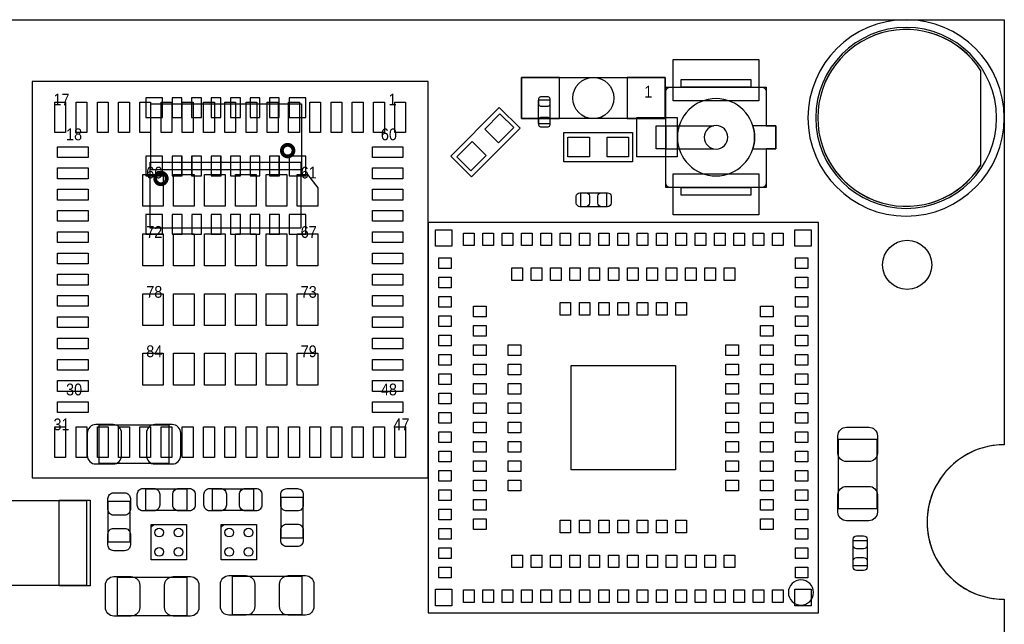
# Model space of a CAD drawing. Extents: x 7.2 to 74.8, y 34 to 67.
# Tile 7 of 7: x 49.3 to 74.8, y 51.3 to 67. Entities that reach past the tile are written whole.
import ezdxf

# ---------------------------------------------------------------- set-up
doc = ezdxf.new("R2010")
doc.units = 0
for name, color, linetype in [('BG_OUTLINE', 80, 'CONTINUOUS'), ('PG_ASSEMBLY_BOTTOM', 30, 'CONTINUOUS'), ('PG_ASSEMBLY_TOP', 253, 'CONTINUOUS'), ('PIN_BOTTOM', 211, 'CONTINUOUS'), ('PIN_TOP', 171, 'CONTINUOUS')]:
    doc.layers.add(name, color=color, linetype=linetype)

msp = doc.modelspace()

# ---------------------------------------------------------------- linework, layer by layer
at = {"layer": 'BG_OUTLINE'}
msp.add_lwpolyline([(74.799952, 55.992776, 0.414214), (72.800972, 53.993796, 0.414214), (74.799952, 51.994816), (74.799952, 33.993836), (23.949152, 33.993836), (23.949152, 37.493956, 0.414214), (23.451312, 37.994336, 0.414214), (22.950932, 37.493956), (22.950932, 33.993836), (7.200392, 33.993836), (7.200392, 51.994816, 0.414214), (9.199372, 53.993796, 0.414214), (7.200392, 55.992776), (7.199884, 66.987928), (74.799952, 66.987928)], format="xyb", close=True, dxfattribs=at)
at = {"layer": 'PG_ASSEMBLY_BOTTOM'}
msp.add_lwpolyline([(74.799444, 64.447928, 1), (69.719444, 64.447928, 1)], format="xyb", close=True, dxfattribs=at)
for points in [[(66.0273, 64.42837), (62.30112, 64.42837), (62.30112, 65.49517), (66.0273, 65.49517)], [(56.61152, 63.1063), (52.71008, 63.1063), (52.71008, 64.8081), (56.61152, 64.8081)], [(52.6923, 63.29934), (56.59374, 63.29934), (56.59374, 61.59754), (52.6923, 61.59754)], [(51.37658, 56.505094), (53.176424, 56.505094), (53.176424, 55.504842), (51.37658, 55.504842)]]:
    msp.add_lwpolyline(points, close=True, dxfattribs=at)
at = {"layer": 'PG_ASSEMBLY_BOTTOM', "const_width": 0.09906}
for points in [[(56.40324, 63.601092, 0.999873), (56.104282, 63.601346, 1.000127), (56.40324, 63.601092)], [(53.123338, 62.880748, 1.000127), (52.82438, 62.880494, 0.999873), (53.123338, 62.880748)]]:
    msp.add_lwpolyline(points, format="xyb", dxfattribs=at)
at = {"layer": 'PG_ASSEMBLY_TOP'}
for points in [[(74.5998, 64.447928, 1), (69.919088, 64.447928, 1), (74.5998, 64.447928)], [(68.639182, 63.645796), (68.639182, 62.772798, -0.414214), (68.512182, 62.645798), (66.166238, 62.645798, -0.414214), (66.039238, 62.772798), (66.039238, 65.118742, -0.414214), (66.166238, 65.245742), (68.512182, 65.245742, -0.414214), (68.639182, 65.118742)], [(68.339208, 63.94577, 1), (66.339212, 63.94577, 1), (68.339208, 63.94577)], [(67.64401, 63.94577, 1), (67.03441, 63.94577, 1), (67.64401, 63.94577)], [(68.29298, 64.245744, -0.076601), (68.339208, 63.94577)], [(68.339208, 63.94577, -0.076974), (68.29298, 63.645796)], [(74.80046, 55.993792, 1.000034), (74.80046, 51.9938)], [(69.862954, 52.170076, 1), (69.212206, 52.170076, 1), (69.862954, 52.170076)]]:
    msp.add_lwpolyline(points, format="xyb", dxfattribs=at)
for points in [[(49.642014, 65.386966), (49.642014, 55.13705), (59.89193, 55.13705), (59.89193, 65.386966)], [(68.24091, 65.44437), (68.24091, 65.245742), (68.639182, 65.245742), (68.639182, 64.245744), (68.88861, 64.245744), (68.88861, 63.645796), (68.639182, 63.645796), (68.639182, 62.645798), (68.24091, 62.645798), (68.24091, 62.44717), (66.43751, 62.44717), (66.43751, 62.645798), (66.039238, 62.645798), (66.039238, 63.645796), (65.78981, 63.645796), (65.78981, 64.245744), (66.039238, 64.245744), (66.039238, 65.245742), (66.43751, 65.245742), (66.43751, 65.44437)], [(63.049658, 64.910462), (62.739778, 64.910462), (62.739778, 64.300862), (63.049658, 64.300862)], [(61.011308, 62.92088), (60.472574, 63.459614), (61.72962, 64.716914), (62.268608, 64.17818)], [(63.40221, 63.31077), (63.40221, 64.07277), (65.18021, 64.07277), (65.18021, 63.31077)], [(64.503808, 62.511432), (64.503808, 62.15126), (63.843916, 62.15126), (63.843916, 62.511432)], [(69.990208, 61.741304), (59.890152, 61.741304), (59.890152, 51.641248), (69.990208, 51.641248)], [(70.505066, 56.13654), (71.505318, 56.13654), (71.505318, 54.336696), (70.505066, 54.336696)], [(53.64099, 54.851808), (53.64099, 54.291992), (52.580794, 54.291992), (52.580794, 54.851808)], [(55.36819, 54.851808), (55.36819, 54.291992), (54.307994, 54.291992), (54.307994, 54.851808)], [(48.344836, 52.350416), (48.344836, 54.55031), (51.044856, 54.55031), (51.044856, 52.350416)], [(56.087772, 54.639464), (56.647588, 54.639464), (56.647588, 53.579268), (56.087772, 53.579268)], [(51.612292, 54.530498), (52.172108, 54.530498), (52.172108, 53.470302), (51.612292, 53.470302)], [(52.719224, 53.012848), (52.719224, 53.930804), (53.63718, 53.930804), (53.63718, 53.012848)], [(54.531768, 53.012848), (54.531768, 53.930804), (55.449724, 53.930804), (55.449724, 53.012848)], [(70.889114, 53.517546), (71.249286, 53.517546), (71.249286, 52.857654), (70.889114, 52.857654)], [(51.846988, 51.570636), (51.846988, 52.570888), (53.646832, 52.570888), (53.646832, 51.570636)], [(54.82336, 51.596036), (54.82336, 52.596288), (56.623204, 52.596288), (56.623204, 51.596036)]]:
    msp.add_lwpolyline(points, close=True, dxfattribs=at)
for points in [[(66.43751, 65.44437), (68.24091, 65.44437)], [(66.43751, 65.245742), (66.43751, 65.44437)], [(68.24091, 65.245742), (66.43751, 65.245742)], [(68.24091, 65.44437), (68.24091, 65.245742)], [(68.639182, 65.118742), (68.639182, 64.245744)], [(65.78981, 64.245744), (66.039238, 64.245744)], [(65.78981, 63.645796), (65.78981, 64.245744)], [(66.039238, 64.245744), (67.285108, 64.245744)], [(66.039238, 64.245744), (66.039238, 63.645796)], [(68.88861, 64.245744), (68.29298, 64.245744)], [(68.88861, 63.645796), (68.88861, 64.245744)], [(66.039238, 63.645796), (65.78981, 63.645796)], [(66.039238, 63.645796), (67.285108, 63.645796)], [(68.29298, 63.645796), (68.88861, 63.645796)], [(66.43751, 62.645798), (68.24091, 62.645798)], [(66.43751, 62.44717), (66.43751, 62.645798)], [(68.24091, 62.44717), (66.43751, 62.44717)], [(68.24091, 62.645798), (68.24091, 62.44717)], [(52.719224, 53.866796), (52.791868, 53.930804)], [(54.531768, 53.866796), (54.604412, 53.930804)]]:
    msp.add_lwpolyline(points, dxfattribs=at)
at = {"layer": 'PIN_BOTTOM'}
for points in [[(74.1934, 65.666874, 3.462482), (74.1934, 63.228982)], [(51.28641, 55.494936), (51.736498, 55.494936, 0.414414), (51.956462, 55.7149), (51.956462, 56.295036, 0.414414), (51.736498, 56.515), (51.28641, 56.515, 0.414414), (51.066446, 56.295036), (51.066446, 55.7149, 0.414414)], [(53.266594, 56.515), (52.816506, 56.515, 0.414414), (52.596542, 56.295036), (52.596542, 55.7149, 0.414414), (52.816506, 55.494936), (53.266594, 55.494936, 0.414414), (53.486558, 55.7149), (53.486558, 56.295036, 0.414414)]]:
    msp.add_lwpolyline(points, format="xyb", close=True, dxfattribs=at)
for points in [[(62.30112, 64.42837), (63.29172, 64.42837), (63.29172, 65.49517), (62.30112, 65.49517)], [(65.0367, 64.42837), (66.0273, 64.42837), (66.0273, 65.49517), (65.0367, 65.49517)], [(53.01488, 64.45758), (53.01488, 64.96558), (52.58308, 64.96558), (52.58308, 64.45758)], [(53.5178, 64.45758), (53.5178, 64.96558), (53.2638, 64.96558), (53.2638, 64.45758)], [(54.02072, 64.45758), (54.02072, 64.96558), (53.76672, 64.96558), (53.76672, 64.45758)], [(54.52618, 64.45758), (54.52618, 64.96558), (54.27218, 64.96558), (54.27218, 64.45758)], [(55.0291, 64.45758), (55.0291, 64.96558), (54.7751, 64.96558), (54.7751, 64.45758)], [(55.53456, 64.45758), (55.53456, 64.96558), (55.28056, 64.96558), (55.28056, 64.45758)], [(56.03748, 64.45758), (56.03748, 64.96558), (55.78348, 64.96558), (55.78348, 64.45758)], [(56.72074, 64.45758), (56.72074, 64.96558), (56.28894, 64.96558), (56.28894, 64.45758)], [(53.01488, 62.94882), (53.01488, 63.45682), (52.58308, 63.45682), (52.58308, 62.94882)], [(52.58308, 63.45682), (52.58308, 62.94882), (53.01488, 62.94882), (53.01488, 63.45682)], [(53.5178, 62.94882), (53.5178, 63.45682), (53.2638, 63.45682), (53.2638, 62.94882)], [(53.26634, 63.45682), (53.26634, 62.94882), (53.52034, 62.94882), (53.52034, 63.45682)], [(54.02072, 62.94882), (54.02072, 63.45682), (53.76672, 63.45682), (53.76672, 62.94882)], [(53.76926, 63.45682), (53.76926, 62.94882), (54.02326, 62.94882), (54.02326, 63.45682)], [(54.52618, 62.94882), (54.52618, 63.45682), (54.27218, 63.45682), (54.27218, 62.94882)], [(54.27472, 63.45682), (54.27472, 62.94882), (54.52872, 62.94882), (54.52872, 63.45682)], [(55.0291, 62.94882), (55.0291, 63.45682), (54.7751, 63.45682), (54.7751, 62.94882)], [(54.77764, 63.45682), (54.77764, 62.94882), (55.03164, 62.94882), (55.03164, 63.45682)], [(55.53456, 62.94882), (55.53456, 63.45682), (55.28056, 63.45682), (55.28056, 62.94882)], [(55.2831, 63.45682), (55.2831, 62.94882), (55.5371, 62.94882), (55.5371, 63.45682)], [(56.03748, 62.94882), (56.03748, 63.45682), (55.78348, 63.45682), (55.78348, 62.94882)], [(55.78602, 63.45682), (55.78602, 62.94882), (56.04002, 62.94882), (56.04002, 63.45682)], [(56.72074, 62.94882), (56.72074, 63.45682), (56.28894, 63.45682), (56.28894, 62.94882)], [(56.28894, 63.45682), (56.28894, 62.94882), (56.72074, 62.94882), (56.72074, 63.45682)], [(52.58308, 61.94806), (52.58308, 61.44006), (53.01488, 61.44006), (53.01488, 61.94806)], [(53.26634, 61.94806), (53.26634, 61.44006), (53.52034, 61.44006), (53.52034, 61.94806)], [(53.76926, 61.94806), (53.76926, 61.44006), (54.02326, 61.44006), (54.02326, 61.94806)], [(54.27472, 61.94806), (54.27472, 61.44006), (54.52872, 61.44006), (54.52872, 61.94806)], [(54.77764, 61.94806), (54.77764, 61.44006), (55.03164, 61.44006), (55.03164, 61.94806)], [(55.2831, 61.94806), (55.2831, 61.44006), (55.5371, 61.44006), (55.5371, 61.94806)], [(55.78602, 61.94806), (55.78602, 61.44006), (56.04002, 61.44006), (56.04002, 61.94806)], [(56.28894, 61.94806), (56.28894, 61.44006), (56.72074, 61.44006), (56.72074, 61.94806)]]:
    msp.add_lwpolyline(points, close=True, dxfattribs=at)
msp.add_circle((64.16421, 64.96177), 0.5334, dxfattribs=at)
at = {"layer": 'PIN_TOP'}
for points in [[(74.196702, 65.66154, 3.479971), (74.196702, 63.234316)], [(62.805818, 64.745362, -0.414214), (62.755018, 64.796162), (62.755018, 64.948562, -0.414214), (62.805818, 64.999362), (62.983618, 64.999362, -0.414214), (63.034418, 64.948562), (63.034418, 64.796162, -0.414214), (62.983618, 64.745362)], [(62.805818, 64.211962, -0.414214), (62.755018, 64.262762), (62.755018, 64.415162, -0.414214), (62.805818, 64.465962), (62.983618, 64.465962, -0.414214), (63.034418, 64.415162), (63.034418, 64.262762, -0.414214), (62.983618, 64.211962)], [(63.813944, 62.511432), (63.973964, 62.511432, -0.413587), (64.06388, 62.421262), (64.06388, 62.24143, -0.413587), (63.973964, 62.15126), (63.813944, 62.15126, -0.413587), (63.724028, 62.24143), (63.724028, 62.421262, -0.413587)], [(64.53378, 62.15126), (64.37376, 62.15126, -0.413587), (64.283844, 62.24143), (64.283844, 62.421262, -0.413587), (64.37376, 62.511432), (64.53378, 62.511432, -0.413587), (64.623696, 62.421262), (64.623696, 62.24143, -0.413587)], [(71.515224, 56.22671), (71.515224, 55.776622, -0.414414), (71.29526, 55.556658), (70.715124, 55.556658, -0.414414), (70.49516, 55.776622), (70.49516, 56.22671, -0.414414), (70.715124, 56.446674), (71.29526, 56.446674, -0.414414)], [(52.510944, 54.861968), (52.790852, 54.861968, -0.414846), (52.940966, 54.711854), (52.940966, 54.431946, -0.414846), (52.790852, 54.281832), (52.510944, 54.281832, -0.414846), (52.36083, 54.431946), (52.36083, 54.711854, -0.414846)], [(53.71084, 54.281832), (53.430932, 54.281832, -0.414846), (53.280818, 54.431946), (53.280818, 54.711854, -0.414846), (53.430932, 54.861968), (53.71084, 54.861968, -0.414846), (53.860954, 54.711854), (53.860954, 54.431946, -0.414846)], [(54.238144, 54.861968), (54.518052, 54.861968, -0.414846), (54.668166, 54.711854), (54.668166, 54.431946, -0.414846), (54.518052, 54.281832), (54.238144, 54.281832, -0.414846), (54.08803, 54.431946), (54.08803, 54.711854, -0.414846)], [(55.43804, 54.281832), (55.158132, 54.281832, -0.414846), (55.008018, 54.431946), (55.008018, 54.711854, -0.414846), (55.158132, 54.861968), (55.43804, 54.861968, -0.414846), (55.588154, 54.711854), (55.588154, 54.431946, -0.414846)], [(56.657748, 54.709314), (56.657748, 54.429406, -0.414846), (56.507634, 54.279292), (56.227726, 54.279292, -0.414846), (56.077612, 54.429406), (56.077612, 54.709314, -0.414846), (56.227726, 54.859428), (56.507634, 54.859428, -0.414846)], [(70.49516, 54.246526), (70.49516, 54.696614, -0.414414), (70.715124, 54.916578), (71.29526, 54.916578, -0.414414), (71.515224, 54.696614), (71.515224, 54.246526, -0.414414), (71.29526, 54.026562), (70.715124, 54.026562, -0.414414)], [(52.182268, 54.600348), (52.182268, 54.32044, -0.414846), (52.032154, 54.170326), (51.752246, 54.170326, -0.414846), (51.602132, 54.32044), (51.602132, 54.600348, -0.414846), (51.752246, 54.750462), (52.032154, 54.750462, -0.414846)], [(51.602132, 53.400452), (51.602132, 53.68036, -0.414846), (51.752246, 53.830474), (52.032154, 53.830474, -0.414846), (52.182268, 53.68036), (52.182268, 53.400452, -0.414846), (52.032154, 53.250338), (51.752246, 53.250338, -0.414846)], [(56.077612, 53.509418), (56.077612, 53.789326, -0.414846), (56.227726, 53.93944), (56.507634, 53.93944, -0.414846), (56.657748, 53.789326), (56.657748, 53.509418, -0.414846), (56.507634, 53.359304), (56.227726, 53.359304, -0.414846)], [(71.249286, 53.547518), (71.249286, 53.387498, -0.413587), (71.159116, 53.297582), (70.979284, 53.297582, -0.413587), (70.889114, 53.387498), (70.889114, 53.547518, -0.413587), (70.979284, 53.637434), (71.159116, 53.637434, -0.413587)], [(70.889114, 52.827682), (70.889114, 52.987702, -0.413587), (70.979284, 53.077618), (71.159116, 53.077618, -0.413587), (71.249286, 52.987702), (71.249286, 52.827682, -0.413587), (71.159116, 52.737766), (70.979284, 52.737766, -0.413587)], [(51.756818, 52.580794), (52.206906, 52.580794, -0.414414), (52.42687, 52.36083), (52.42687, 51.780694, -0.414414), (52.206906, 51.56073), (51.756818, 51.56073, -0.414414), (51.536854, 51.780694), (51.536854, 52.36083, -0.414414)], [(53.737002, 51.56073), (53.286914, 51.56073, -0.414414), (53.06695, 51.780694), (53.06695, 52.36083, -0.414414), (53.286914, 52.580794), (53.737002, 52.580794, -0.414414), (53.956966, 52.36083), (53.956966, 51.780694, -0.414414)], [(54.73319, 52.606194), (55.183278, 52.606194, -0.414414), (55.403242, 52.38623), (55.403242, 51.806094, -0.414414), (55.183278, 51.58613), (54.73319, 51.58613, -0.414414), (54.513226, 51.806094), (54.513226, 52.38623, -0.414414)], [(56.713374, 51.58613), (56.263286, 51.58613, -0.414414), (56.043322, 51.806094), (56.043322, 52.38623, -0.414414), (56.263286, 52.606194), (56.713374, 52.606194, -0.414414), (56.933338, 52.38623), (56.933338, 51.806094, -0.414414)]]:
    msp.add_lwpolyline(points, format="xyb", close=True, dxfattribs=at)
for points in [[(66.23431, 65.954148), (68.44411, 65.954148), (68.44411, 64.887348), (66.23431, 64.887348)], [(50.507392, 64.856868), (50.507392, 64.069468), (50.227992, 64.069468), (50.227992, 64.856868)], [(51.056032, 64.856868), (51.056032, 64.069468), (50.776632, 64.069468), (50.776632, 64.856868)], [(51.607212, 64.856868), (51.607212, 64.069468), (51.327812, 64.069468), (51.327812, 64.856868)], [(52.155852, 64.856868), (52.155852, 64.069468), (51.876452, 64.069468), (51.876452, 64.856868)], [(52.707032, 64.856868), (52.707032, 64.069468), (52.427632, 64.069468), (52.427632, 64.856868)], [(53.255672, 64.856868), (53.255672, 64.069468), (52.976272, 64.069468), (52.976272, 64.856868)], [(53.806852, 64.856868), (53.806852, 64.069468), (53.527452, 64.069468), (53.527452, 64.856868)], [(54.358032, 64.856868), (54.358032, 64.069468), (54.078632, 64.069468), (54.078632, 64.856868)], [(54.906672, 64.856868), (54.906672, 64.069468), (54.627272, 64.069468), (54.627272, 64.856868)], [(55.455312, 64.856868), (55.455312, 64.069468), (55.175912, 64.069468), (55.175912, 64.856868)], [(56.006492, 64.856868), (56.006492, 64.069468), (55.727092, 64.069468), (55.727092, 64.856868)], [(56.557672, 64.856868), (56.557672, 64.069468), (56.278272, 64.069468), (56.278272, 64.856868)], [(57.106312, 64.856868), (57.106312, 64.069468), (56.826912, 64.069468), (56.826912, 64.856868)], [(57.657492, 64.856868), (57.657492, 64.069468), (57.378092, 64.069468), (57.378092, 64.856868)], [(58.206132, 64.856868), (58.206132, 64.069468), (57.926732, 64.069468), (57.926732, 64.856868)], [(58.757312, 64.856868), (58.757312, 64.069468), (58.477912, 64.069468), (58.477912, 64.856868)], [(59.305952, 64.856868), (59.305952, 64.069468), (59.026552, 64.069468), (59.026552, 64.856868)], [(61.711659, 63.801009), (61.352449, 64.160219), (61.747581, 64.555351), (62.106791, 64.196141)], [(65.293494, 64.45377), (66.334894, 64.45377), (66.334894, 63.43777), (65.293494, 63.43777)], [(60.993347, 63.082697), (60.634137, 63.441907), (61.029269, 63.837039), (61.388479, 63.477829)], [(63.50381, 63.43777), (63.50381, 63.94577), (64.06261, 63.94577), (64.06261, 63.43777)], [(64.51981, 63.43777), (64.51981, 63.94577), (65.07861, 63.94577), (65.07861, 63.43777)], [(50.299112, 63.701168), (51.086512, 63.701168), (51.086512, 63.421768), (50.299112, 63.421768)], [(58.447432, 63.701168), (59.234832, 63.701168), (59.234832, 63.421768), (58.447432, 63.421768)], [(50.299112, 63.152528), (51.086512, 63.152528), (51.086512, 62.873128), (50.299112, 62.873128)], [(53.034692, 62.986158), (53.034692, 62.160658), (52.501292, 62.160658), (52.501292, 62.986158)], [(53.834792, 62.986158), (53.834792, 62.160658), (53.301392, 62.160658), (53.301392, 62.986158)], [(54.632352, 62.986158), (54.632352, 62.160658), (54.098952, 62.160658), (54.098952, 62.986158)], [(55.434992, 62.986158), (55.434992, 62.160658), (54.901592, 62.160658), (54.901592, 62.986158)], [(56.232552, 62.986158), (56.232552, 62.160658), (55.699152, 62.160658), (55.699152, 62.986158)], [(56.499252, 62.986158), (56.765952, 62.986158), (57.032652, 62.636908), (57.032652, 62.160658), (56.499252, 62.160658)], [(58.447432, 63.152528), (59.234832, 63.152528), (59.234832, 62.873128), (58.447432, 62.873128)], [(66.23431, 63.004192), (68.44411, 63.004192), (68.44411, 61.937392), (66.23431, 61.937392)], [(50.299112, 62.601348), (51.086512, 62.601348), (51.086512, 62.321948), (50.299112, 62.321948)], [(58.447432, 62.601348), (59.234832, 62.601348), (59.234832, 62.321948), (58.447432, 62.321948)], [(50.299112, 62.052708), (51.086512, 62.052708), (51.086512, 61.773308), (50.299112, 61.773308)], [(58.447432, 62.052708), (59.234832, 62.052708), (59.234832, 61.773308), (58.447432, 61.773308)], [(50.299112, 61.501528), (51.086512, 61.501528), (51.086512, 61.222128), (50.299112, 61.222128)], [(53.034692, 61.449458), (53.034692, 60.623958), (52.501292, 60.623958), (52.501292, 61.449458)], [(53.834792, 61.449458), (53.834792, 60.623958), (53.301392, 60.623958), (53.301392, 61.449458)], [(54.632352, 61.449458), (54.632352, 60.623958), (54.098952, 60.623958), (54.098952, 61.449458)], [(55.434992, 61.449458), (55.434992, 60.623958), (54.901592, 60.623958), (54.901592, 61.449458)], [(56.232552, 61.449458), (56.232552, 60.623958), (55.699152, 60.623958), (55.699152, 61.449458)], [(57.032652, 61.449458), (57.032652, 60.623958), (56.499252, 60.623958), (56.499252, 61.449458)], [(58.447432, 61.501528), (59.234832, 61.501528), (59.234832, 61.222128), (58.447432, 61.222128)], [(60.079001, 61.552963), (60.502927, 61.552963), (60.502927, 61.129037), (60.079001, 61.129037)], [(61.077729, 61.468762), (61.077729, 61.143642), (60.802647, 61.143642), (60.802647, 61.468762)], [(61.577601, 61.468762), (61.577601, 61.143642), (61.302519, 61.143642), (61.302519, 61.468762)], [(62.077727, 61.468762), (62.077727, 61.143642), (61.802645, 61.143642), (61.802645, 61.468762)], [(62.577599, 61.468762), (62.577599, 61.143642), (62.302517, 61.143642), (62.302517, 61.468762)], [(63.077725, 61.468762), (63.077725, 61.143642), (62.802643, 61.143642), (62.802643, 61.468762)], [(63.577597, 61.468762), (63.577597, 61.143642), (63.302515, 61.143642), (63.302515, 61.468762)], [(64.077723, 61.468762), (64.077723, 61.143642), (63.802641, 61.143642), (63.802641, 61.468762)], [(64.577595, 61.468762), (64.577595, 61.143642), (64.302513, 61.143642), (64.302513, 61.468762)], [(65.077721, 61.468762), (65.077721, 61.143642), (64.802639, 61.143642), (64.802639, 61.468762)], [(65.577847, 61.468762), (65.577847, 61.143642), (65.302765, 61.143642), (65.302765, 61.468762)], [(66.077719, 61.468762), (66.077719, 61.143642), (65.802637, 61.143642), (65.802637, 61.468762)], [(66.577845, 61.468762), (66.577845, 61.143642), (66.302763, 61.143642), (66.302763, 61.468762)], [(67.077717, 61.468762), (67.077717, 61.143642), (66.802635, 61.143642), (66.802635, 61.468762)], [(67.577843, 61.468762), (67.577843, 61.143642), (67.302761, 61.143642), (67.302761, 61.468762)], [(68.077715, 61.468762), (68.077715, 61.143642), (67.802633, 61.143642), (67.802633, 61.468762)], [(68.577841, 61.468762), (68.577841, 61.143642), (68.302759, 61.143642), (68.302759, 61.468762)], [(69.077713, 61.468762), (69.077713, 61.143642), (68.802631, 61.143642), (68.802631, 61.468762)], [(69.801867, 61.552963), (69.801867, 61.129037), (69.377941, 61.129037), (69.377941, 61.552963)], [(50.299112, 60.950348), (51.086512, 60.950348), (51.086512, 60.670948), (50.299112, 60.670948)], [(58.447432, 60.950348), (59.234832, 60.950348), (59.234832, 60.670948), (58.447432, 60.670948)], [(60.162694, 60.828809), (60.487814, 60.828809), (60.487814, 60.553727), (60.162694, 60.553727)], [(69.717666, 60.553727), (69.392546, 60.553727), (69.392546, 60.828809), (69.717666, 60.828809)], [(50.299112, 60.401708), (51.086512, 60.401708), (51.086512, 60.122308), (50.299112, 60.122308)], [(58.447432, 60.401708), (59.234832, 60.401708), (59.234832, 60.122308), (58.447432, 60.122308)], [(62.327663, 60.56884), (62.327663, 60.24372), (62.052581, 60.24372), (62.052581, 60.56884)], [(62.827789, 60.56884), (62.827789, 60.24372), (62.552707, 60.24372), (62.552707, 60.56884)], [(63.327661, 60.56884), (63.327661, 60.24372), (63.052579, 60.24372), (63.052579, 60.56884)], [(63.827787, 60.56884), (63.827787, 60.24372), (63.552705, 60.24372), (63.552705, 60.56884)], [(64.327659, 60.56884), (64.327659, 60.24372), (64.052577, 60.24372), (64.052577, 60.56884)], [(64.827785, 60.56884), (64.827785, 60.24372), (64.552703, 60.24372), (64.552703, 60.56884)], [(65.327657, 60.56884), (65.327657, 60.24372), (65.052575, 60.24372), (65.052575, 60.56884)], [(65.827783, 60.56884), (65.827783, 60.24372), (65.552701, 60.24372), (65.552701, 60.56884)], [(66.327655, 60.56884), (66.327655, 60.24372), (66.052573, 60.24372), (66.052573, 60.56884)], [(66.827781, 60.56884), (66.827781, 60.24372), (66.552699, 60.24372), (66.552699, 60.56884)], [(67.327653, 60.56884), (67.327653, 60.24372), (67.052571, 60.24372), (67.052571, 60.56884)], [(67.827779, 60.56884), (67.827779, 60.24372), (67.552697, 60.24372), (67.552697, 60.56884)], [(60.162694, 60.328937), (60.487814, 60.328937), (60.487814, 60.053855), (60.162694, 60.053855)], [(69.717666, 60.053855), (69.392546, 60.053855), (69.392546, 60.328937), (69.717666, 60.328937)], [(53.034692, 59.900058), (53.034692, 59.074558), (52.501292, 59.074558), (52.501292, 59.900058)], [(53.834792, 59.900058), (53.834792, 59.074558), (53.301392, 59.074558), (53.301392, 59.900058)], [(54.632352, 59.900058), (54.632352, 59.074558), (54.098952, 59.074558), (54.098952, 59.900058)], [(55.434992, 59.900058), (55.434992, 59.074558), (54.901592, 59.074558), (54.901592, 59.900058)], [(56.232552, 59.900058), (56.232552, 59.074558), (55.699152, 59.074558), (55.699152, 59.900058)], [(57.032652, 59.900058), (57.032652, 59.074558), (56.499252, 59.074558), (56.499252, 59.900058)], [(50.299112, 59.853068), (51.086512, 59.853068), (51.086512, 59.573668), (50.299112, 59.573668)], [(58.447432, 59.853068), (59.234832, 59.853068), (59.234832, 59.573668), (58.447432, 59.573668)], [(60.162694, 59.828811), (60.487814, 59.828811), (60.487814, 59.553729), (60.162694, 59.553729)], [(63.577597, 59.668918), (63.577597, 59.343798), (63.302515, 59.343798), (63.302515, 59.668918)], [(64.077723, 59.668918), (64.077723, 59.343798), (63.802641, 59.343798), (63.802641, 59.668918)], [(64.577595, 59.668918), (64.577595, 59.343798), (64.302513, 59.343798), (64.302513, 59.668918)], [(65.077721, 59.668918), (65.077721, 59.343798), (64.802639, 59.343798), (64.802639, 59.668918)], [(65.577847, 59.668918), (65.577847, 59.343798), (65.302765, 59.343798), (65.302765, 59.668918)], [(66.077719, 59.668918), (66.077719, 59.343798), (65.802637, 59.343798), (65.802637, 59.668918)], [(66.577845, 59.668918), (66.577845, 59.343798), (66.302763, 59.343798), (66.302763, 59.668918)], [(69.717666, 59.553729), (69.392546, 59.553729), (69.392546, 59.828811), (69.717666, 59.828811)], [(61.062616, 59.578875), (61.387736, 59.578875), (61.387736, 59.303793), (61.062616, 59.303793)], [(68.817744, 59.303793), (68.492624, 59.303793), (68.492624, 59.578875), (68.817744, 59.578875)], [(50.299112, 59.301888), (51.086512, 59.301888), (51.086512, 59.022488), (50.299112, 59.022488)], [(58.447432, 59.301888), (59.234832, 59.301888), (59.234832, 59.022488), (58.447432, 59.022488)], [(60.162694, 59.328939), (60.487814, 59.328939), (60.487814, 59.053857), (60.162694, 59.053857)], [(69.717666, 59.053857), (69.392546, 59.053857), (69.392546, 59.328939), (69.717666, 59.328939)], [(61.062616, 59.078749), (61.387736, 59.078749), (61.387736, 58.803667), (61.062616, 58.803667)], [(68.817744, 58.803667), (68.492624, 58.803667), (68.492624, 59.078749), (68.817744, 59.078749)], [(50.299112, 58.750708), (51.086512, 58.750708), (51.086512, 58.471308), (50.299112, 58.471308)], [(58.447432, 58.750708), (59.234832, 58.750708), (59.234832, 58.471308), (58.447432, 58.471308)], [(60.162694, 58.828813), (60.487814, 58.828813), (60.487814, 58.553731), (60.162694, 58.553731)], [(69.717666, 58.553731), (69.392546, 58.553731), (69.392546, 58.828813), (69.717666, 58.828813)], [(53.034692, 58.363358), (53.034692, 57.537858), (52.501292, 57.537858), (52.501292, 58.363358)], [(53.834792, 58.363358), (53.834792, 57.537858), (53.301392, 57.537858), (53.301392, 58.363358)], [(54.632352, 58.363358), (54.632352, 57.537858), (54.098952, 57.537858), (54.098952, 58.363358)], [(55.434992, 58.363358), (55.434992, 57.537858), (54.901592, 57.537858), (54.901592, 58.363358)], [(56.232552, 58.363358), (56.232552, 57.537858), (55.699152, 57.537858), (55.699152, 58.363358)], [(57.032652, 58.363358), (57.032652, 57.537858), (56.499252, 57.537858), (56.499252, 58.363358)], [(61.062616, 58.578877), (61.387736, 58.578877), (61.387736, 58.303795), (61.062616, 58.303795)], [(61.962538, 58.578877), (62.287658, 58.578877), (62.287658, 58.303795), (61.962538, 58.303795)], [(67.917822, 58.303795), (67.592702, 58.303795), (67.592702, 58.578877), (67.917822, 58.578877)], [(68.817744, 58.303795), (68.492624, 58.303795), (68.492624, 58.578877), (68.817744, 58.578877)], [(50.299112, 58.202068), (51.086512, 58.202068), (51.086512, 57.922668), (50.299112, 57.922668)], [(58.447432, 58.202068), (59.234832, 58.202068), (59.234832, 57.922668), (58.447432, 57.922668)], [(60.162694, 58.328941), (60.487814, 58.328941), (60.487814, 58.053859), (60.162694, 58.053859)], [(69.717666, 58.053859), (69.392546, 58.053859), (69.392546, 58.328941), (69.717666, 58.328941)], [(61.062616, 58.078751), (61.387736, 58.078751), (61.387736, 57.803669), (61.062616, 57.803669)], [(61.962538, 58.078751), (62.287658, 58.078751), (62.287658, 57.803669), (61.962538, 57.803669)], [(66.29019, 55.341266), (63.59017, 55.341266), (63.59017, 58.041286), (66.29019, 58.041286)], [(67.917822, 57.803669), (67.592702, 57.803669), (67.592702, 58.078751), (67.917822, 58.078751)], [(68.817744, 57.803669), (68.492624, 57.803669), (68.492624, 58.078751), (68.817744, 58.078751)], [(50.299112, 57.650888), (51.086512, 57.650888), (51.086512, 57.371488), (50.299112, 57.371488)], [(58.447432, 57.650888), (59.234832, 57.650888), (59.234832, 57.371488), (58.447432, 57.371488)], [(60.162694, 57.828815), (60.487814, 57.828815), (60.487814, 57.553733), (60.162694, 57.553733)], [(69.717666, 57.553733), (69.392546, 57.553733), (69.392546, 57.828815), (69.717666, 57.828815)], [(61.062616, 57.578879), (61.387736, 57.578879), (61.387736, 57.303797), (61.062616, 57.303797)], [(61.962538, 57.578879), (62.287658, 57.578879), (62.287658, 57.303797), (61.962538, 57.303797)], [(67.917822, 57.303797), (67.592702, 57.303797), (67.592702, 57.578879), (67.917822, 57.578879)], [(68.817744, 57.303797), (68.492624, 57.303797), (68.492624, 57.578879), (68.817744, 57.578879)], [(50.299112, 57.102248), (51.086512, 57.102248), (51.086512, 56.822848), (50.299112, 56.822848)], [(58.447432, 57.102248), (59.234832, 57.102248), (59.234832, 56.822848), (58.447432, 56.822848)], [(60.162694, 57.328943), (60.487814, 57.328943), (60.487814, 57.053861), (60.162694, 57.053861)], [(69.717666, 57.053861), (69.392546, 57.053861), (69.392546, 57.328943), (69.717666, 57.328943)], [(60.162694, 56.828817), (60.487814, 56.828817), (60.487814, 56.553735), (60.162694, 56.553735)], [(61.062616, 57.078753), (61.387736, 57.078753), (61.387736, 56.803671), (61.062616, 56.803671)], [(61.962538, 57.078753), (62.287658, 57.078753), (62.287658, 56.803671), (61.962538, 56.803671)], [(67.917822, 56.803671), (67.592702, 56.803671), (67.592702, 57.078753), (67.917822, 57.078753)], [(68.817744, 56.803671), (68.492624, 56.803671), (68.492624, 57.078753), (68.817744, 57.078753)], [(69.717666, 56.553735), (69.392546, 56.553735), (69.392546, 56.828817), (69.717666, 56.828817)], [(61.062616, 56.578881), (61.387736, 56.578881), (61.387736, 56.303799), (61.062616, 56.303799)], [(61.962538, 56.578881), (62.287658, 56.578881), (62.287658, 56.303799), (61.962538, 56.303799)], [(67.917822, 56.303799), (67.592702, 56.303799), (67.592702, 56.578881), (67.917822, 56.578881)], [(68.817744, 56.303799), (68.492624, 56.303799), (68.492624, 56.578881), (68.817744, 56.578881)], [(50.507392, 56.454548), (50.507392, 55.667148), (50.227992, 55.667148), (50.227992, 56.454548)], [(51.056032, 56.454548), (51.056032, 55.667148), (50.776632, 55.667148), (50.776632, 56.454548)], [(51.607212, 56.454548), (51.607212, 55.667148), (51.327812, 55.667148), (51.327812, 56.454548)], [(52.155852, 56.454548), (52.155852, 55.667148), (51.876452, 55.667148), (51.876452, 56.454548)], [(52.707032, 56.454548), (52.707032, 55.667148), (52.427632, 55.667148), (52.427632, 56.454548)], [(53.255672, 56.454548), (53.255672, 55.667148), (52.976272, 55.667148), (52.976272, 56.454548)], [(53.806852, 56.454548), (53.806852, 55.667148), (53.527452, 55.667148), (53.527452, 56.454548)], [(54.358032, 56.454548), (54.358032, 55.667148), (54.078632, 55.667148), (54.078632, 56.454548)], [(54.906672, 56.454548), (54.906672, 55.667148), (54.627272, 55.667148), (54.627272, 56.454548)], [(55.455312, 56.454548), (55.455312, 55.667148), (55.175912, 55.667148), (55.175912, 56.454548)], [(56.006492, 56.454548), (56.006492, 55.667148), (55.727092, 55.667148), (55.727092, 56.454548)], [(56.557672, 56.454548), (56.557672, 55.667148), (56.278272, 55.667148), (56.278272, 56.454548)], [(57.106312, 56.454548), (57.106312, 55.667148), (56.826912, 55.667148), (56.826912, 56.454548)], [(57.657492, 56.454548), (57.657492, 55.667148), (57.378092, 55.667148), (57.378092, 56.454548)], [(58.206132, 56.454548), (58.206132, 55.667148), (57.926732, 55.667148), (57.926732, 56.454548)], [(58.757312, 56.454548), (58.757312, 55.667148), (58.477912, 55.667148), (58.477912, 56.454548)], [(59.305952, 56.454548), (59.305952, 55.667148), (59.026552, 55.667148), (59.026552, 56.454548)], [(60.162694, 56.328691), (60.487814, 56.328691), (60.487814, 56.053609), (60.162694, 56.053609)], [(69.717666, 56.053609), (69.392546, 56.053609), (69.392546, 56.328691), (69.717666, 56.328691)], [(61.062616, 56.078755), (61.387736, 56.078755), (61.387736, 55.803673), (61.062616, 55.803673)], [(61.962538, 56.078755), (62.287658, 56.078755), (62.287658, 55.803673), (61.962538, 55.803673)], [(67.917822, 55.803673), (67.592702, 55.803673), (67.592702, 56.078755), (67.917822, 56.078755)], [(68.817744, 55.803673), (68.492624, 55.803673), (68.492624, 56.078755), (68.817744, 56.078755)], [(60.162694, 55.828819), (60.487814, 55.828819), (60.487814, 55.553737), (60.162694, 55.553737)], [(69.717666, 55.553737), (69.392546, 55.553737), (69.392546, 55.828819), (69.717666, 55.828819)], [(61.062616, 55.578883), (61.387736, 55.578883), (61.387736, 55.303801), (61.062616, 55.303801)], [(61.962538, 55.578883), (62.287658, 55.578883), (62.287658, 55.303801), (61.962538, 55.303801)], [(67.917822, 55.303801), (67.592702, 55.303801), (67.592702, 55.578883), (67.917822, 55.578883)], [(68.817744, 55.303801), (68.492624, 55.303801), (68.492624, 55.578883), (68.817744, 55.578883)], [(60.162694, 55.328693), (60.487814, 55.328693), (60.487814, 55.053611), (60.162694, 55.053611)], [(69.717666, 55.053611), (69.392546, 55.053611), (69.392546, 55.328693), (69.717666, 55.328693)], [(61.062616, 55.078757), (61.387736, 55.078757), (61.387736, 54.803675), (61.062616, 54.803675)], [(61.962538, 55.078757), (62.287658, 55.078757), (62.287658, 54.803675), (61.962538, 54.803675)], [(67.917822, 54.803675), (67.592702, 54.803675), (67.592702, 55.078757), (67.917822, 55.078757)], [(68.817744, 54.803675), (68.492624, 54.803675), (68.492624, 55.078757), (68.817744, 55.078757)], [(60.162694, 54.828821), (60.487814, 54.828821), (60.487814, 54.553739), (60.162694, 54.553739)], [(69.717666, 54.553739), (69.392546, 54.553739), (69.392546, 54.828821), (69.717666, 54.828821)], [(50.343816, 52.34559), (50.343816, 54.55539), (51.143916, 54.55539), (51.143916, 52.34559)], [(61.062616, 54.578885), (61.387736, 54.578885), (61.387736, 54.303803), (61.062616, 54.303803)], [(68.817744, 54.303803), (68.492624, 54.303803), (68.492624, 54.578885), (68.817744, 54.578885)], [(60.162694, 54.328695), (60.487814, 54.328695), (60.487814, 54.053613), (60.162694, 54.053613)], [(69.717666, 54.053613), (69.392546, 54.053613), (69.392546, 54.328695), (69.717666, 54.328695)], [(61.062616, 54.078759), (61.387736, 54.078759), (61.387736, 53.803677), (61.062616, 53.803677)], [(63.302388, 53.713634), (63.302388, 54.038754), (63.57747, 54.038754), (63.57747, 53.713634)], [(63.802514, 53.713634), (63.802514, 54.038754), (64.077596, 54.038754), (64.077596, 53.713634)], [(64.302386, 53.713634), (64.302386, 54.038754), (64.577468, 54.038754), (64.577468, 53.713634)], [(64.802512, 53.713634), (64.802512, 54.038754), (65.077594, 54.038754), (65.077594, 53.713634)], [(65.302638, 53.713634), (65.302638, 54.038754), (65.57772, 54.038754), (65.57772, 53.713634)], [(65.80251, 53.713634), (65.80251, 54.038754), (66.077592, 54.038754), (66.077592, 53.713634)], [(66.302636, 53.713634), (66.302636, 54.038754), (66.577718, 54.038754), (66.577718, 53.713634)], [(68.817744, 53.803677), (68.492624, 53.803677), (68.492624, 54.078759), (68.817744, 54.078759)], [(60.162694, 53.828823), (60.487814, 53.828823), (60.487814, 53.553741), (60.162694, 53.553741)], [(69.717666, 53.553741), (69.392546, 53.553741), (69.392546, 53.828823), (69.717666, 53.828823)], [(60.162694, 53.328697), (60.487814, 53.328697), (60.487814, 53.053615), (60.162694, 53.053615)], [(69.717666, 53.053615), (69.392546, 53.053615), (69.392546, 53.328697), (69.717666, 53.328697)], [(62.052454, 52.813712), (62.052454, 53.138832), (62.327536, 53.138832), (62.327536, 52.813712)], [(62.55258, 52.813712), (62.55258, 53.138832), (62.827662, 53.138832), (62.827662, 52.813712)], [(63.052452, 52.813712), (63.052452, 53.138832), (63.327534, 53.138832), (63.327534, 52.813712)], [(63.552578, 52.813712), (63.552578, 53.138832), (63.82766, 53.138832), (63.82766, 52.813712)], [(64.05245, 52.813712), (64.05245, 53.138832), (64.327532, 53.138832), (64.327532, 52.813712)], [(64.552576, 52.813712), (64.552576, 53.138832), (64.827658, 53.138832), (64.827658, 52.813712)], [(65.052448, 52.813712), (65.052448, 53.138832), (65.32753, 53.138832), (65.32753, 52.813712)], [(65.552574, 52.813712), (65.552574, 53.138832), (65.827656, 53.138832), (65.827656, 52.813712)], [(66.052446, 52.813712), (66.052446, 53.138832), (66.327528, 53.138832), (66.327528, 52.813712)], [(66.552572, 52.813712), (66.552572, 53.138832), (66.827654, 53.138832), (66.827654, 52.813712)], [(67.052444, 52.813712), (67.052444, 53.138832), (67.327526, 53.138832), (67.327526, 52.813712)], [(67.55257, 52.813712), (67.55257, 53.138832), (67.827652, 53.138832), (67.827652, 52.813712)], [(60.162694, 52.828825), (60.487814, 52.828825), (60.487814, 52.553743), (60.162694, 52.553743)], [(69.717666, 52.553743), (69.392546, 52.553743), (69.392546, 52.828825), (69.717666, 52.828825)], [(60.078366, 51.829462), (60.078366, 52.253388), (60.502292, 52.253388), (60.502292, 51.829462)], [(60.80252, 51.91379), (60.80252, 52.23891), (61.077602, 52.23891), (61.077602, 51.91379)], [(61.302392, 51.91379), (61.302392, 52.23891), (61.577474, 52.23891), (61.577474, 51.91379)], [(61.802518, 51.91379), (61.802518, 52.23891), (62.0776, 52.23891), (62.0776, 51.91379)], [(62.30239, 51.91379), (62.30239, 52.23891), (62.577472, 52.23891), (62.577472, 51.91379)], [(62.802516, 51.91379), (62.802516, 52.23891), (63.077598, 52.23891), (63.077598, 51.91379)], [(63.302388, 51.91379), (63.302388, 52.23891), (63.57747, 52.23891), (63.57747, 51.91379)], [(63.802514, 51.91379), (63.802514, 52.23891), (64.077596, 52.23891), (64.077596, 51.91379)], [(64.302386, 51.91379), (64.302386, 52.23891), (64.577468, 52.23891), (64.577468, 51.91379)], [(64.802512, 51.91379), (64.802512, 52.23891), (65.077594, 52.23891), (65.077594, 51.91379)], [(65.302638, 51.91379), (65.302638, 52.23891), (65.57772, 52.23891), (65.57772, 51.91379)], [(65.80251, 51.91379), (65.80251, 52.23891), (66.077592, 52.23891), (66.077592, 51.91379)], [(66.302636, 51.91379), (66.302636, 52.23891), (66.577718, 52.23891), (66.577718, 51.91379)], [(66.802508, 51.91379), (66.802508, 52.23891), (67.07759, 52.23891), (67.07759, 51.91379)], [(67.302634, 51.91379), (67.302634, 52.23891), (67.577716, 52.23891), (67.577716, 51.91379)], [(67.802506, 51.91379), (67.802506, 52.23891), (68.077588, 52.23891), (68.077588, 51.91379)], [(68.302632, 51.91379), (68.302632, 52.23891), (68.577714, 52.23891), (68.577714, 51.91379)], [(68.802504, 51.91379), (68.802504, 52.23891), (69.077586, 52.23891), (69.077586, 51.91379)], [(69.802121, 51.829335), (69.378195, 51.829335), (69.378195, 52.253261), (69.802121, 52.253261)]]:
    msp.add_lwpolyline(points, close=True, dxfattribs=at)
for centre, radius in [((72.28586, 60.647072), 0.635), ((52.928266, 53.721762), 0.115062), ((53.428138, 53.721762), 0.115062), ((54.74081, 53.721762), 0.115062), ((55.240682, 53.721762), 0.115062), ((52.928266, 53.22189), 0.115062), ((53.428138, 53.22189), 0.115062), ((54.74081, 53.22189), 0.115062), ((55.240682, 53.22189), 0.115062)]:
    msp.add_circle(centre, radius, dxfattribs=at)

# ---------------------------------------------------------------- texts
at = {"layer": 'PG_ASSEMBLY_TOP', "width": 0.916667}
for s, p in [('1', (65.4812, 64.9732)), ('17', (50.192686, 64.770508)), ('1', (58.863484, 64.770508)), ('18', (50.51806, 63.868808)), ('60', (58.66638, 63.868808)), ('66', (52.592986, 62.880748)), ('61', (56.5912, 62.880748)), ('72', (52.59324, 61.344048)), ('67', (56.5912, 61.344048)), ('78', (52.592986, 59.794648)), ('73', (56.590946, 59.794648)), ('84', (52.592986, 58.257948)), ('79', (56.5912, 58.257948)), ('30', (50.517806, 57.269888)), ('48', (58.666126, 57.269888)), ('31', (50.192686, 56.368188)), ('47', (58.9915, 56.368188))]:
    msp.add_text(s, height=0.3048, dxfattribs=at).set_placement(p)

doc.saveas('drawing.dxf')
